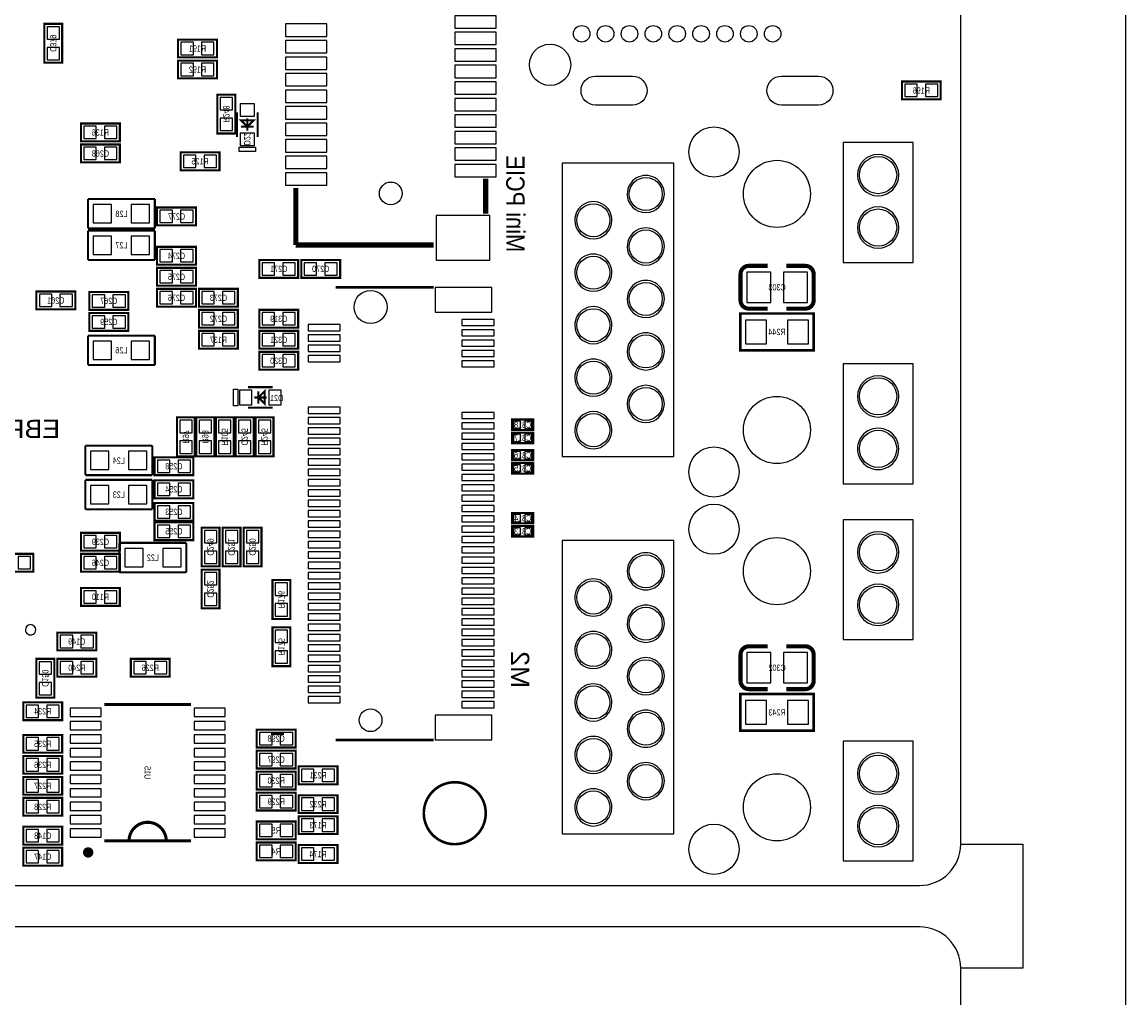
# Model space of a CAD drawing. Extents: x -8 to 119, y -73 to 71.
# Tile 7 of 8: x 66 to 119, y -5 to 42. Entities that reach past the tile are written whole.
import ezdxf
from ezdxf.enums import TextEntityAlignment as Align

# ---------------------------------------------------------------- set-up
doc = ezdxf.new("R2010")
doc.units = 0
for name, color, linetype in [('BG_OUTLINE', 12, 'CONTINUOUS'), ('BG_SILKSCREEN_BOTTOM', 173, 'CONTINUOUS'), ('PG_SILKSCREEN_BOTTOM', 150, 'CONTINUOUS'), ('PIN_BOTTOM', 202, 'CONTINUOUS'), ('RD_SILKSCREEN_BOTTOM', 122, 'CONTINUOUS')]:
    doc.layers.add(name, color=color, linetype=linetype)

msp = doc.modelspace()

# ---------------------------------------------------------------- linework, layer by layer
at = {"layer": 'BG_OUTLINE'}
for points in [[(80.99999, 70.500011, 0.414212), (80.499991, 71.00001), (1.999996, 71.00001, 0.414215), (0, 68.999989), (0, 1.999996, 0.414212), (1.999996, 0), (109.000011, 0, 0.414212), (111.000007, 1.999996), (111.000007, 68.999989, 0.414214), (109.000011, 71.00001), (83.500011, 71.00001, 0.414213), (83.000012, 70.500011), (83.000012, 66.999993, -0.414217), (81.999988, 65.999995, -0.41421), (80.99999, 66.999993)], [(30.000016, -72.500007, 0.414212), (30.500015, -73.000006), (109.000011, -73.000006, 0.414215), (111.000007, -70.999985), (111.000007, -3.999992, 0.414212), (109.000011, -1.999996), (1.999996, -1.999996, 0.414212), (0, -3.999992), (0, -70.999985, 0.414214), (1.999996, -73.000006), (27.499996, -73.000006, 0.414213), (27.999995, -72.500007), (27.999995, -68.999989, -0.414217), (29.000018, -67.999991, -0.41421), (30.000016, -68.999989)]]:
    msp.add_lwpolyline(points, format="xyb", close=True, dxfattribs=at)
msp.add_lwpolyline([(111.000007, -70.999985), (114.000001, -70.999985), (114.000001, -72.999981), (117.999993, -72.999981, 0.414214), (118.999991, -71.999983), (118.999991, 69.999987, 0.414214), (117.999993, 70.999985), (114.000001, 70.999985), (114.000001, 68.999989), (111.000007, 68.999989)], format="xyb", dxfattribs=at)
at = {"layer": 'BG_OUTLINE', "const_width": 0.127}
msp.add_lwpolyline([(88.000002, 3.499993, 0.999996), (85.000008, 3.500018, 1.000004), (88.000002, 3.499993)], format="xyb", dxfattribs=at)
at = {"layer": 'BG_OUTLINE'}
msp.add_lwpolyline([(111.000007, 1.999996), (114.000001, 1.999996), (114.000001, -3.999992), (111.000007, -3.999992)], dxfattribs=at)
at = {"layer": 'BG_SILKSCREEN_BOTTOM'}
for points, const_width in [([(88.000002, 34.212911), (88.000002, 32.523303)], 0.249911), ([(88.000002, 34.212911), (88.000002, 32.523303)], 0.249911), ([(78.799919, 30.999811), (78.799919, 33.76262)], 0.249911), ([(78.800223, 31.000116), (78.800223, 33.762798)], 0.249911), ([(85.479611, 30.999811), (78.799919, 30.999811)], 0.249911), ([(85.479814, 31.000116), (78.800223, 31.000116)], 0.249911), ([(78.232, 7.366), (77.597, 7.366)], 0.1524)]:
    msp.add_lwpolyline(points, dxfattribs=dict(at, const_width=const_width))
at = {"layer": 'PG_SILKSCREEN_BOTTOM'}
for points, const_width in [([(66.6242, 41.7068), (66.6242, 39.8272), (67.4878, 39.8272), (67.4878, 41.7068), (66.6242, 41.7068)], 0.1016), ([(74.9808, 40.9448), (73.1012, 40.9448), (73.1012, 40.0812), (74.9808, 40.0812), (74.9808, 40.9448)], 0.1016), ([(74.9808, 39.9288), (73.1012, 39.9288), (73.1012, 39.0652), (74.9808, 39.0652), (74.9808, 39.9288)], 0.1016), ([(108.1532, 38.0492), (110.0328, 38.0492), (110.0328, 38.9128), (108.1532, 38.9128), (108.1532, 38.0492)], 0.1016), ([(75.0062, 38.2778), (75.0062, 36.3982), (75.8698, 36.3982), (75.8698, 38.2778), (75.0062, 38.2778)], 0.1016), ([(75.954001, 36.230001), (75.954001, 37.429999)], 0.1), ([(76.953999, 36.230001), (76.953999, 37.429999)], 0.1), ([(70.2818, 36.8808), (68.4022, 36.8808), (68.4022, 36.0172), (70.2818, 36.0172), (70.2818, 36.8808)], 0.1016), ([(76.753999, 37.03), (76.454, 36.73), (76.154001, 37.03), (76.753999, 37.03)], 0.1), ([(76.454, 36.530001), (76.454, 37.129999)], 0.1), ([(76.753999, 36.73), (76.154001, 36.73)], 0.1), ([(70.2818, 35.8648), (68.4022, 35.8648), (68.4022, 35.0012), (70.2818, 35.0012), (70.2818, 35.8648)], 0.1016), ([(73.2282, 34.6202), (75.1078, 34.6202), (75.1078, 35.4838), (73.2282, 35.4838), (73.2282, 34.6202)], 0.1016), ([(88.000002, 34.212911), (88.000002, 32.523303)], 0.250012), ([(78.80002, 31.000014), (78.80002, 33.76262)], 0.250012), ([(71.976869, 33.2232), (68.738877, 33.2232)], 0.100076), ([(68.738877, 33.2232), (68.738877, 31.8008)], 0.100076), ([(71.976869, 31.8008), (71.976869, 33.2232)], 0.100076), ([(72.0852, 31.9532), (73.9648, 31.9532), (73.9648, 32.8168), (72.0852, 32.8168), (72.0852, 31.9532)], 0.1016), ([(68.738877, 31.8008), (71.976869, 31.8008)], 0.100076), ([(71.976869, 31.6992), (68.738877, 31.6992)], 0.100076), ([(68.738877, 31.6992), (68.738877, 30.2768)], 0.100076), ([(71.976869, 30.2768), (71.976869, 31.6992)], 0.100076), ([(72.0852, 30.0482), (73.9648, 30.0482), (73.9648, 30.9118), (72.0852, 30.9118), (72.0852, 30.0482)], 0.1016), ([(68.738877, 30.2768), (71.976869, 30.2768)], 0.100076), ([(72.0852, 29.0322), (73.9648, 29.0322), (73.9648, 29.8958), (72.0852, 29.8958), (72.0852, 29.0322)], 0.1016), ([(78.9178, 30.2768), (77.0382, 30.2768), (77.0382, 29.4132), (78.9178, 29.4132), (78.9178, 30.2768)], 0.1016), ([(79.0702, 29.4132), (80.9498, 29.4132), (80.9498, 30.2768), (79.0702, 30.2768), (79.0702, 29.4132)], 0.1016), ([(100.737924, 29.99105), (101.657912, 29.99105)], 0.199898), ([(72.0852, 28.0162), (73.9648, 28.0162), (73.9648, 28.8798), (72.0852, 28.8798), (72.0852, 28.0162)], 0.1016), ([(75.9968, 28.8798), (74.1172, 28.8798), (74.1172, 28.0162), (75.9968, 28.0162), (75.9968, 28.8798)], 0.1016), ([(85.471, 28.949879), (80.734916, 28.949879)], 0.127), ([(66.2432, 27.8892), (68.1228, 27.8892), (68.1228, 28.7528), (66.2432, 28.7528), (66.2432, 27.8892)], 0.1016), ([(70.6882, 28.7274), (68.8086, 28.7274), (68.8086, 27.8638), (70.6882, 27.8638), (70.6882, 28.7274)], 0.1016), ([(75.9968, 27.8638), (74.1172, 27.8638), (74.1172, 27.0002), (75.9968, 27.0002), (75.9968, 27.8638)], 0.1016), ([(78.9178, 27.8638), (77.0382, 27.8638), (77.0382, 27.0002), (78.9178, 27.0002), (78.9178, 27.8638)], 0.1016), ([(103.478076, 27.92095), (102.558088, 27.92095)], 0.199898), ([(70.6882, 27.7114), (68.8086, 27.7114), (68.8086, 26.8478), (70.6882, 26.8478), (70.6882, 27.7114)], 0.1016), ([(100.33, 25.908), (103.886, 25.908), (103.886, 27.686), (100.33, 27.686), (100.33, 25.908)], 0.127), ([(74.1172, 25.9842), (75.9968, 25.9842), (75.9968, 26.8478), (74.1172, 26.8478), (74.1172, 25.9842)], 0.1016), ([(78.9178, 26.8478), (77.0382, 26.8478), (77.0382, 25.9842), (78.9178, 25.9842), (78.9178, 26.8478)], 0.1016), ([(71.976869, 26.6192), (68.738877, 26.6192)], 0.100076), ([(68.738877, 26.6192), (68.738877, 25.1968)], 0.100076), ([(71.976869, 25.1968), (71.976869, 26.6192)], 0.100076), ([(78.9178, 25.8318), (77.0382, 25.8318), (77.0382, 24.9682), (78.9178, 24.9682), (78.9178, 25.8318)], 0.1016), ([(68.738877, 25.1968), (71.976869, 25.1968)], 0.100076), ([(76.489001, 24.121999), (77.688999, 24.121999)], 0.1), ([(76.789001, 23.622), (77.388999, 23.622)], 0.1), ([(77.289, 23.322001), (76.989, 23.622), (77.289, 23.921999), (77.289, 23.322001)], 0.1), ([(76.989, 23.322001), (76.989, 23.921999)], 0.1), ([(76.489001, 23.122001), (77.688999, 23.122001)], 0.1), ([(73.914, 20.7772), (73.914, 22.6568), (73.0504, 22.6568), (73.0504, 20.7772), (73.914, 20.7772)], 0.1016), ([(74.8538, 20.7772), (74.8538, 22.6568), (73.9902, 22.6568), (73.9902, 20.7772), (74.8538, 20.7772)], 0.1016), ([(75.7936, 20.7772), (75.7936, 22.6568), (74.93, 22.6568), (74.93, 20.7772), (75.7936, 20.7772)], 0.1016), ([(75.8952, 22.6568), (75.8952, 20.7772), (76.7588, 20.7772), (76.7588, 22.6568), (75.8952, 22.6568)], 0.1016), ([(77.724, 20.7772), (77.724, 22.6568), (76.8604, 22.6568), (76.8604, 20.7772), (77.724, 20.7772)], 0.1016), ([(90.297, 22.0472), (89.281, 22.0472), (89.281, 22.5552), (90.297, 22.5552), (90.297, 22.0472)], 0.1016), ([(90.297, 21.4122), (89.281, 21.4122), (89.281, 21.9202), (90.297, 21.9202), (90.297, 21.4122)], 0.1016), ([(71.849869, 21.2852), (68.611877, 21.2852)], 0.100076), ([(68.611877, 21.2852), (68.611877, 19.8628)], 0.100076), ([(71.849869, 19.8628), (71.849869, 21.2852)], 0.100076), ([(90.297, 20.574), (89.281, 20.574), (89.281, 21.082), (90.297, 21.082), (90.297, 20.574)], 0.1016), ([(71.9582, 19.8628), (73.8378, 19.8628), (73.8378, 20.7264), (71.9582, 20.7264), (71.9582, 19.8628)], 0.1016), ([(90.297, 19.939), (89.281, 19.939), (89.281, 20.447), (90.297, 20.447), (90.297, 19.939)], 0.1016), ([(68.611877, 19.8628), (71.849869, 19.8628)], 0.100076), ([(71.849869, 19.6342), (68.611877, 19.6342)], 0.100076), ([(68.611877, 19.6342), (68.611877, 18.2118)], 0.100076), ([(71.849869, 18.2118), (71.849869, 19.6342)], 0.100076), ([(71.9582, 18.7452), (73.8378, 18.7452), (73.8378, 19.6088), (71.9582, 19.6088), (71.9582, 18.7452)], 0.1016), ([(68.611877, 18.2118), (71.849869, 18.2118)], 0.100076), ([(71.9582, 17.653), (73.8378, 17.653), (73.8378, 18.5166), (71.9582, 18.5166), (71.9582, 17.653)], 0.1016), ([(90.297, 17.526), (89.281, 17.526), (89.281, 18.034), (90.297, 18.034), (90.297, 17.526)], 0.1016), ([(70.2818, 17.0688), (68.4022, 17.0688), (68.4022, 16.2052), (70.2818, 16.2052), (70.2818, 17.0688)], 0.1016), ([(71.9582, 16.7132), (73.8378, 16.7132), (73.8378, 17.5768), (71.9582, 17.5768), (71.9582, 16.7132)], 0.1016), ([(75.1078, 15.4432), (75.1078, 17.3228), (74.2442, 17.3228), (74.2442, 15.4432), (75.1078, 15.4432)], 0.1016), ([(76.1238, 15.4432), (76.1238, 17.3228), (75.2602, 17.3228), (75.2602, 15.4432), (76.1238, 15.4432)], 0.1016), ([(77.1398, 15.4432), (77.1398, 17.3228), (76.2762, 17.3228), (76.2762, 15.4432), (77.1398, 15.4432)], 0.1016), ([(90.297, 16.891), (89.281, 16.891), (89.281, 17.399), (90.297, 17.399), (90.297, 16.891)], 0.1016), ([(73.501123, 16.5862), (70.263131, 16.5862)], 0.100076), ([(70.263131, 16.5862), (70.263131, 15.1638)], 0.100076), ([(73.501123, 15.1638), (73.501123, 16.5862)], 0.100076), ([(66.0908, 16.0528), (64.2112, 16.0528), (64.2112, 15.1892), (66.0908, 15.1892), (66.0908, 16.0528)], 0.1016), ([(70.2818, 16.0528), (68.4022, 16.0528), (68.4022, 15.1892), (70.2818, 15.1892), (70.2818, 16.0528)], 0.1016), ([(70.263131, 15.1638), (73.501123, 15.1638)], 0.100076), ([(74.2442, 15.2908), (74.2442, 13.4112), (75.1078, 13.4112), (75.1078, 15.2908), (74.2442, 15.2908)], 0.1016), ([(68.4022, 13.5382), (70.2818, 13.5382), (70.2818, 14.4018), (68.4022, 14.4018), (68.4022, 13.5382)], 0.1016), ([(77.6732, 14.7828), (77.6732, 12.9032), (78.5368, 12.9032), (78.5368, 14.7828), (77.6732, 14.7828)], 0.1016), ([(78.5368, 10.6172), (78.5368, 12.4968), (77.6732, 12.4968), (77.6732, 10.6172), (78.5368, 10.6172)], 0.1016), ([(69.1388, 12.2428), (67.2592, 12.2428), (67.2592, 11.3792), (69.1388, 11.3792), (69.1388, 12.2428)], 0.1016), ([(100.737924, 11.57605), (101.657912, 11.57605)], 0.199898), ([(66.2432, 10.9728), (66.2432, 9.0932), (67.1068, 9.0932), (67.1068, 10.9728), (66.2432, 10.9728)], 0.1016), ([(67.2592, 10.1092), (69.1388, 10.1092), (69.1388, 10.9728), (67.2592, 10.9728), (67.2592, 10.1092)], 0.1016), ([(70.8152, 10.1092), (72.6948, 10.1092), (72.6948, 10.9728), (70.8152, 10.9728), (70.8152, 10.1092)], 0.1016), ([(100.33, 7.493), (103.886, 7.493), (103.886, 9.271), (100.33, 9.271), (100.33, 7.493)], 0.127), ([(103.478076, 9.50595), (102.558088, 9.50595)], 0.199898), ([(67.4878, 8.8646), (65.6082, 8.8646), (65.6082, 8.001), (67.4878, 8.001), (67.4878, 8.8646)], 0.1016), ([(73.727996, 8.760993), (69.528004, 8.760993)], 0.150012), ([(76.9112, 6.6802), (78.7908, 6.6802), (78.7908, 7.5438), (76.9112, 7.5438), (76.9112, 6.6802)], 0.1016), ([(65.6082, 6.4262), (67.4878, 6.4262), (67.4878, 7.2898), (65.6082, 7.2898), (65.6082, 6.4262)], 0.1016), ([(85.471, 7.0501), (80.734916, 7.0501)], 0.127), ([(76.9112, 5.6642), (78.7908, 5.6642), (78.7908, 6.5278), (76.9112, 6.5278), (76.9112, 5.6642)], 0.1016), ([(65.6082, 5.4102), (67.4878, 5.4102), (67.4878, 6.2738), (65.6082, 6.2738), (65.6082, 5.4102)], 0.1016), ([(76.9112, 4.6482), (78.7908, 4.6482), (78.7908, 5.5118), (76.9112, 5.5118), (76.9112, 4.6482)], 0.1016), ([(78.9432, 4.9022), (80.8228, 4.9022), (80.8228, 5.7658), (78.9432, 5.7658), (78.9432, 4.9022)], 0.1016), ([(65.6082, 4.3942), (67.4878, 4.3942), (67.4878, 5.2578), (65.6082, 5.2578), (65.6082, 4.3942)], 0.1016), ([(65.6082, 3.3782), (67.4878, 3.3782), (67.4878, 4.2418), (65.6082, 4.2418), (65.6082, 3.3782)], 0.1016), ([(76.9112, 3.6322), (78.7908, 3.6322), (78.7908, 4.4958), (76.9112, 4.4958), (76.9112, 3.6322)], 0.1016), ([(78.9432, 3.5052), (80.8228, 3.5052), (80.8228, 4.3688), (78.9432, 4.3688), (78.9432, 3.5052)], 0.1016), ([(78.9432, 2.4892), (80.8228, 2.4892), (80.8228, 3.3528), (78.9432, 3.3528), (78.9432, 2.4892)], 0.1016), ([(67.4878, 2.8448), (65.6082, 2.8448), (65.6082, 1.9812), (67.4878, 1.9812), (67.4878, 2.8448)], 0.1016), ([(76.9112, 2.2352), (78.7908, 2.2352), (78.7908, 3.0988), (76.9112, 3.0988), (76.9112, 2.2352)], 0.1016), ([(73.727996, 2.161007), (69.528004, 2.161007)], 0.150012), ([(67.4878, 1.8288), (65.6082, 1.8288), (65.6082, 0.9652), (67.4878, 0.9652), (67.4878, 1.8288)], 0.1016), ([(76.9112, 1.2192), (78.7908, 1.2192), (78.7908, 2.0828), (76.9112, 2.0828), (76.9112, 1.2192)], 0.1016), ([(78.9432, 1.0922), (80.8228, 1.0922), (80.8228, 1.9558), (78.9432, 1.9558), (78.9432, 1.0922)], 0.1016)]:
    msp.add_lwpolyline(points, dxfattribs=dict(at, const_width=const_width))
for points in [[(108.700011, 35.959999), (105.299993, 35.959999), (105.299993, 30.159985), (108.700011, 30.159985)], [(76.853999, 35.530003), (76.054001, 35.530003), (76.054001, 35.730002), (76.853999, 35.730002)], [(97.100009, 34.960001), (91.699994, 34.960001), (91.699994, 20.759979), (97.100009, 20.759979)], [(108.700011, 25.249784), (105.299993, 25.249784), (105.299993, 19.449796), (108.700011, 19.449796)], [(75.789003, 23.222001), (75.789003, 24.021999), (75.989002, 24.021999), (75.989002, 23.222001)], [(108.700011, 17.700015), (105.299993, 17.700015), (105.299993, 11.900002), (108.700011, 11.900002)], [(97.100009, 16.700017), (91.699994, 16.700017), (91.699994, 2.499995), (97.100009, 2.499995)], [(108.700011, 6.989801), (105.299993, 6.989801), (105.299993, 1.189812), (108.700011, 1.189812)]]:
    msp.add_lwpolyline(points, close=True, dxfattribs=at)
for points in [[(108.000216, 34.385098, 1), (106.000182, 34.385083, 1)], [(96.649997, 33.469885, 1), (94.850001, 33.469896, 1)], [(94.109997, 32.199885, 1), (92.310001, 32.199896, 1)], [(108.000216, 31.845098, 1), (106.000182, 31.845083, 1)], [(96.649997, 30.929885, 1), (94.850001, 30.929896, 1)], [(94.109997, 29.659885, 1), (92.310001, 29.659896, 1)], [(96.649997, 28.389885, 1), (94.850001, 28.389896, 1)], [(94.109997, 27.119885, 1), (92.310001, 27.119896, 1)], [(96.649997, 25.849885, 1), (94.850001, 25.849896, 1)], [(94.109997, 24.579885, 1), (92.310001, 24.579896, 1)], [(108.000216, 23.674883, 1), (106.000182, 23.674898, 1)], [(96.649997, 23.309885, 1), (94.850001, 23.309896, 1)], [(94.109997, 22.039885, 1), (92.310001, 22.039896, 1)], [(108.000216, 21.134883, 1), (106.000182, 21.134898, 1)], [(108.000216, 16.125114, 1), (106.000182, 16.125099, 1)], [(96.649997, 15.209901, 1), (94.850001, 15.209912, 1)], [(94.109997, 13.939901, 1), (92.310001, 13.939912, 1)], [(108.000216, 13.585114, 1), (106.000182, 13.585099, 1)], [(96.649997, 12.669901, 1), (94.850001, 12.669912, 1)], [(66.211983, 12.375998, 1), (65.712017, 12.376002, 1)], [(94.109997, 11.399901, 1), (92.310001, 11.399912, 1)], [(96.649997, 10.129901, 1), (94.850001, 10.129912, 1)], [(94.109997, 8.859901, 1), (92.310001, 8.859912, 1)], [(96.649997, 7.589901, 1), (94.850001, 7.589912, 1)], [(94.109997, 6.319901, 1), (92.310001, 6.319912, 1)], [(108.000216, 5.414899, 1), (106.000182, 5.414914, 1)], [(96.649997, 5.049901, 1), (94.850001, 5.049912, 1)], [(94.109997, 3.779901, 1), (92.310001, 3.779912, 1)], [(108.000216, 2.874899, 1), (106.000182, 2.874914, 1)]]:
    msp.add_lwpolyline(points, format="xyb", close=True, dxfattribs=at)
for points, const_width in [([(100.337874, 28.321), (100.337874, 29.591, -0.414214), (100.737924, 29.99105)], 0.199898), ([(102.558088, 29.99105), (103.478076, 29.99105, -0.4144), (103.877872, 29.591)], 0.199898), ([(103.877872, 29.591), (103.878126, 28.321, -0.414214), (103.478076, 27.92095)], 0.199898), ([(101.657912, 27.92095), (100.737924, 27.92095, -0.414214), (100.337874, 28.321)], 0.199898), ([(100.337874, 9.906), (100.337874, 11.176, -0.414214), (100.737924, 11.57605)], 0.199898), ([(102.558088, 11.57605), (103.478076, 11.57605, -0.4144), (103.877872, 11.176)], 0.199898), ([(103.877872, 11.176), (103.878126, 9.906, -0.414214), (103.478076, 9.50595)], 0.199898), ([(101.657912, 9.50595), (100.737924, 9.50595, -0.414214), (100.337874, 9.906)], 0.199898), ([(72.527998, 2.161007, 0.999993), (70.728002, 2.161007)], 0.150012), ([(68.874488, 1.600987, 0.999999), (68.621504, 1.601013, 1.000001), (68.874488, 1.600987)], 0.250012)]:
    msp.add_lwpolyline(points, format="xyb", dxfattribs=dict(at, const_width=const_width))
at = {"layer": 'PIN_BOTTOM'}
for points in [[(80.300017, 41.700018), (78.300021, 41.700018), (78.300021, 41.100019), (80.300017, 41.100019)], [(88.500001, 42.100017), (86.500005, 42.100017), (86.500005, 41.500019), (88.500001, 41.500019)], [(67.355695, 41.566567), (66.756305, 41.566567), (66.756305, 40.967177), (67.355695, 40.967177)], [(88.500001, 41.300019), (86.500005, 41.300019), (86.500005, 40.70002), (88.500001, 40.70002)], [(73.840823, 40.213305), (73.840823, 40.812695), (73.241433, 40.812695), (73.241433, 40.213305)], [(74.840567, 40.213305), (74.840567, 40.812695), (74.241177, 40.812695), (74.241177, 40.213305)], [(80.300017, 40.90002), (78.300021, 40.90002), (78.300021, 40.300021), (80.300017, 40.300021)], [(67.355695, 40.566823), (66.756305, 40.566823), (66.756305, 39.967433), (67.355695, 39.967433)], [(80.300017, 40.100021), (78.300021, 40.100021), (78.300021, 39.500023), (80.300017, 39.500023)], [(88.500001, 40.500021), (86.500005, 40.500021), (86.500005, 39.900022), (88.500001, 39.900022)], [(73.840823, 39.197305), (73.840823, 39.796695), (73.241433, 39.796695), (73.241433, 39.197305)], [(74.840567, 39.197305), (74.840567, 39.796695), (74.241177, 39.796695), (74.241177, 39.197305)], [(88.500001, 39.699997), (86.500005, 39.699997), (86.500005, 39.099998), (88.500001, 39.099998)], [(80.300017, 39.299998), (78.300021, 39.299998), (78.300021, 38.699999), (80.300017, 38.699999)], [(80.300017, 38.499999), (78.300021, 38.499999), (78.300021, 37.9), (80.300017, 37.9)], [(88.500001, 38.899998), (86.500005, 38.899998), (86.500005, 38.3), (88.500001, 38.3)], [(108.293433, 38.780695), (108.293433, 38.181305), (108.892823, 38.181305), (108.892823, 38.780695)], [(109.293177, 38.780695), (109.293177, 38.181305), (109.892567, 38.181305), (109.892567, 38.780695)], [(75.737695, 38.137567), (75.138305, 38.137567), (75.138305, 37.538177), (75.737695, 37.538177)], [(88.500001, 38.1), (86.500005, 38.1), (86.500005, 37.500001), (88.500001, 37.500001)], [(76.104001, 37.240007), (76.803999, 37.240007), (76.803999, 37.840006), (76.104001, 37.840006)], [(80.300017, 37.700001), (78.300021, 37.700001), (78.300021, 37.100002), (80.300017, 37.100002)], [(75.737695, 37.137823), (75.138305, 37.137823), (75.138305, 36.538433), (75.737695, 36.538433)], [(80.300017, 36.900002), (78.300021, 36.900002), (78.300021, 36.300004), (80.300017, 36.300004)], [(88.500001, 37.300002), (86.500005, 37.300002), (86.500005, 36.700003), (88.500001, 36.700003)], [(69.141823, 36.149305), (69.141823, 36.748695), (68.542433, 36.748695), (68.542433, 36.149305)], [(70.141567, 36.149305), (70.141567, 36.748695), (69.542177, 36.748695), (69.542177, 36.149305)], [(76.104001, 35.819994), (76.803999, 35.819994), (76.803999, 36.419993), (76.104001, 36.419993)], [(88.500001, 36.500003), (86.500005, 36.500003), (86.500005, 35.900004), (88.500001, 35.900004)], [(80.300017, 36.100004), (78.300021, 36.100004), (78.300021, 35.500005), (80.300017, 35.500005)], [(69.141823, 35.133305), (69.141823, 35.732695), (68.542433, 35.732695), (68.542433, 35.133305)], [(70.141567, 35.133305), (70.141567, 35.732695), (69.542177, 35.732695), (69.542177, 35.133305)], [(73.368433, 35.351695), (73.368433, 34.752305), (73.967823, 34.752305), (73.967823, 35.351695)], [(74.368177, 35.351695), (74.368177, 34.752305), (74.967567, 34.752305), (74.967567, 35.351695)], [(80.300017, 35.300006), (78.300021, 35.300006), (78.300021, 34.700007), (80.300017, 34.700007)], [(88.500001, 35.700005), (86.500005, 35.700005), (86.500005, 35.100006), (88.500001, 35.100006)], [(88.500001, 34.900006), (86.500005, 34.900006), (86.500005, 34.300008), (88.500001, 34.300008)], [(80.300017, 34.500007), (78.300021, 34.500007), (78.300021, 33.900008), (80.300017, 33.900008)], [(69.881877, 32.0675), (69.881877, 32.9565), (68.992877, 32.9565), (68.992877, 32.0675)], [(71.723123, 32.0675), (71.723123, 32.9565), (70.834123, 32.9565), (70.834123, 32.0675)], [(72.225433, 32.684695), (72.225433, 32.085305), (72.824823, 32.085305), (72.824823, 32.684695)], [(73.225177, 32.684695), (73.225177, 32.085305), (73.824567, 32.085305), (73.824567, 32.684695)], [(88.200001, 32.425005), (85.600007, 32.425005), (85.600007, 30.274997), (88.200001, 30.274997)], [(69.881877, 30.5435), (69.881877, 31.4325), (68.992877, 31.4325), (68.992877, 30.5435)], [(71.723123, 30.5435), (71.723123, 31.4325), (70.834123, 31.4325), (70.834123, 30.5435)], [(72.225433, 30.779695), (72.225433, 30.180305), (72.824823, 30.180305), (72.824823, 30.779695)], [(73.225177, 30.779695), (73.225177, 30.180305), (73.824567, 30.180305), (73.824567, 30.779695)], [(77.777823, 29.545305), (77.777823, 30.144695), (77.178433, 30.144695), (77.178433, 29.545305)], [(78.777567, 29.545305), (78.777567, 30.144695), (78.178177, 30.144695), (78.178177, 29.545305)], [(79.210433, 30.144695), (79.210433, 29.545305), (79.809823, 29.545305), (79.809823, 30.144695)], [(80.210177, 30.144695), (80.210177, 29.545305), (80.809567, 29.545305), (80.809567, 30.144695)], [(72.225433, 29.763695), (72.225433, 29.164305), (72.824823, 29.164305), (72.824823, 29.763695)], [(73.225177, 29.763695), (73.225177, 29.164305), (73.824567, 29.164305), (73.824567, 29.763695)], [(100.637988, 29.690949), (100.637988, 28.221051), (101.79798, 28.221051), (101.79798, 29.690949)], [(102.41802, 29.690949), (102.41802, 28.221051), (103.578012, 28.221051), (103.578012, 29.690949)], [(85.549867, 27.750033), (88.299976, 27.750033), (88.299976, 28.949929), (85.549867, 28.949929)], [(66.383433, 28.620695), (66.383433, 28.021305), (66.982823, 28.021305), (66.982823, 28.620695)], [(67.383177, 28.620695), (67.383177, 28.021305), (67.982567, 28.021305), (67.982567, 28.620695)], [(69.548223, 27.995905), (69.548223, 28.595295), (68.948833, 28.595295), (68.948833, 27.995905)], [(70.547967, 27.995905), (70.547967, 28.595295), (69.948577, 28.595295), (69.948577, 27.995905)], [(72.225433, 28.747695), (72.225433, 28.148305), (72.824823, 28.148305), (72.824823, 28.747695)], [(73.225177, 28.747695), (73.225177, 28.148305), (73.824567, 28.148305), (73.824567, 28.747695)], [(74.856823, 28.148305), (74.856823, 28.747695), (74.257433, 28.747695), (74.257433, 28.148305)], [(75.856567, 28.148305), (75.856567, 28.747695), (75.257177, 28.747695), (75.257177, 28.148305)], [(69.548223, 26.979905), (69.548223, 27.579295), (68.948833, 27.579295), (68.948833, 26.979905)], [(70.547967, 26.979905), (70.547967, 27.579295), (69.948577, 27.579295), (69.948577, 26.979905)], [(74.856823, 27.132305), (74.856823, 27.731695), (74.257433, 27.731695), (74.257433, 27.132305)], [(75.856567, 27.132305), (75.856567, 27.731695), (75.257177, 27.731695), (75.257177, 27.132305)], [(77.777823, 27.132305), (77.777823, 27.731695), (77.178433, 27.731695), (77.178433, 27.132305)], [(78.777567, 27.132305), (78.777567, 27.731695), (78.178177, 27.731695), (78.178177, 27.132305)], [(86.849966, 27.099882), (88.399874, 27.099882), (88.399874, 27.399882), (86.849966, 27.399882)], [(100.584, 27.3685), (100.584, 26.2255), (101.6, 26.2255), (101.6, 27.3685)], [(102.616, 27.3685), (102.616, 26.2255), (103.632, 26.2255), (103.632, 27.3685)], [(79.400146, 26.849997), (80.950054, 26.849997), (80.950054, 27.149997), (79.400146, 27.149997)], [(86.849966, 26.599985), (88.399874, 26.599985), (88.399874, 26.899984), (86.849966, 26.899984)], [(69.881877, 25.4635), (69.881877, 26.3525), (68.992877, 26.3525), (68.992877, 25.4635)], [(71.723123, 25.4635), (71.723123, 26.3525), (70.834123, 26.3525), (70.834123, 25.4635)], [(74.257433, 26.715695), (74.257433, 26.116305), (74.856823, 26.116305), (74.856823, 26.715695)], [(75.257177, 26.715695), (75.257177, 26.116305), (75.856567, 26.116305), (75.856567, 26.715695)], [(77.777823, 26.116305), (77.777823, 26.715695), (77.178433, 26.715695), (77.178433, 26.116305)], [(78.777567, 26.116305), (78.777567, 26.715695), (78.178177, 26.715695), (78.178177, 26.116305)], [(79.400146, 26.3501), (80.950054, 26.3501), (80.950054, 26.650099), (79.400146, 26.650099)], [(86.849966, 26.099884), (88.399874, 26.099884), (88.399874, 26.399884), (86.849966, 26.399884)], [(77.777823, 25.100305), (77.777823, 25.699695), (77.178433, 25.699695), (77.178433, 25.100305)], [(78.777567, 25.100305), (78.777567, 25.699695), (78.178177, 25.699695), (78.178177, 25.100305)], [(79.400146, 25.849999), (80.950054, 25.849999), (80.950054, 26.149998), (79.400146, 26.149998)], [(86.849966, 25.599987), (88.399874, 25.599987), (88.399874, 25.899986), (86.849966, 25.899986)], [(79.400146, 25.350102), (80.950054, 25.350102), (80.950054, 25.650101), (79.400146, 25.650101)], [(86.849966, 25.099886), (88.399874, 25.099886), (88.399874, 25.399886), (86.849966, 25.399886)], [(76.078994, 23.971999), (76.078994, 23.272001), (76.678993, 23.272001), (76.678993, 23.971999)], [(77.499007, 23.971999), (77.499007, 23.272001), (78.099006, 23.272001), (78.099006, 23.971999)], [(79.400146, 22.84998), (80.950054, 22.84998), (80.950054, 23.149979), (79.400146, 23.149979)], [(73.182505, 21.917177), (73.781895, 21.917177), (73.781895, 22.516567), (73.182505, 22.516567)], [(74.122305, 21.917177), (74.721695, 21.917177), (74.721695, 22.516567), (74.122305, 22.516567)], [(75.062105, 21.917177), (75.661495, 21.917177), (75.661495, 22.516567), (75.062105, 22.516567)], [(76.626695, 22.516567), (76.027305, 22.516567), (76.027305, 21.917177), (76.626695, 21.917177)], [(76.992505, 21.917177), (77.591895, 21.917177), (77.591895, 22.516567), (76.992505, 22.516567)], [(79.400146, 22.350082), (80.950054, 22.350082), (80.950054, 22.650082), (79.400146, 22.650082)], [(86.849966, 22.600095), (88.399874, 22.600095), (88.399874, 22.900094), (86.849966, 22.900094)], [(89.688924, 22.126194), (89.688924, 22.476206), (89.338912, 22.476206), (89.338912, 22.126194)], [(90.239088, 22.126194), (90.239088, 22.476206), (89.889076, 22.476206), (89.889076, 22.126194)], [(79.400146, 21.849982), (80.950054, 21.849982), (80.950054, 22.149981), (79.400146, 22.149981)], [(86.849966, 22.099892), (88.399874, 22.099892), (88.399874, 22.399892), (86.849966, 22.399892)], [(73.182505, 20.917433), (73.781895, 20.917433), (73.781895, 21.516823), (73.182505, 21.516823)], [(74.122305, 20.917433), (74.721695, 20.917433), (74.721695, 21.516823), (74.122305, 21.516823)], [(75.062105, 20.917433), (75.661495, 20.917433), (75.661495, 21.516823), (75.062105, 21.516823)], [(76.626695, 21.516823), (76.027305, 21.516823), (76.027305, 20.917433), (76.626695, 20.917433)], [(76.992505, 20.917433), (77.591895, 20.917433), (77.591895, 21.516823), (76.992505, 21.516823)], [(79.400146, 21.350084), (80.950054, 21.350084), (80.950054, 21.650084), (79.400146, 21.650084)], [(86.849966, 21.600096), (88.399874, 21.600096), (88.399874, 21.900096), (86.849966, 21.900096)], [(86.849966, 21.099894), (88.399874, 21.099894), (88.399874, 21.399894), (86.849966, 21.399894)], [(89.688924, 21.491194), (89.688924, 21.841206), (89.338912, 21.841206), (89.338912, 21.491194)], [(90.239088, 21.491194), (90.239088, 21.841206), (89.889076, 21.841206), (89.889076, 21.491194)], [(69.754877, 20.1295), (69.754877, 21.0185), (68.865877, 21.0185), (68.865877, 20.1295)], [(71.596123, 20.1295), (71.596123, 21.0185), (70.707123, 21.0185), (70.707123, 20.1295)], [(79.400146, 20.849984), (80.950054, 20.849984), (80.950054, 21.149983), (79.400146, 21.149983)], [(86.849966, 20.600099), (88.399874, 20.600099), (88.399874, 20.900098), (86.849966, 20.900098)], [(89.688924, 20.652994), (89.688924, 21.003006), (89.338912, 21.003006), (89.338912, 20.652994)], [(90.239088, 20.652994), (90.239088, 21.003006), (89.889076, 21.003006), (89.889076, 20.652994)], [(72.098433, 20.594295), (72.098433, 19.994905), (72.697823, 19.994905), (72.697823, 20.594295)], [(73.098177, 20.594295), (73.098177, 19.994905), (73.697567, 19.994905), (73.697567, 20.594295)], [(79.400146, 20.350086), (80.950054, 20.350086), (80.950054, 20.650086), (79.400146, 20.650086)], [(86.849966, 20.099896), (88.399874, 20.099896), (88.399874, 20.399896), (86.849966, 20.399896)], [(89.688924, 20.017994), (89.688924, 20.368006), (89.338912, 20.368006), (89.338912, 20.017994)], [(90.239088, 20.017994), (90.239088, 20.368006), (89.889076, 20.368006), (89.889076, 20.017994)], [(79.400146, 19.849986), (80.950054, 19.849986), (80.950054, 20.149985), (79.400146, 20.149985)], [(86.849966, 19.6001), (88.399874, 19.6001), (88.399874, 19.9001), (86.849966, 19.9001)], [(69.754877, 18.4785), (69.754877, 19.3675), (68.865877, 19.3675), (68.865877, 18.4785)], [(71.596123, 18.4785), (71.596123, 19.3675), (70.707123, 19.3675), (70.707123, 18.4785)], [(72.098433, 19.476695), (72.098433, 18.877305), (72.697823, 18.877305), (72.697823, 19.476695)], [(73.098177, 19.476695), (73.098177, 18.877305), (73.697567, 18.877305), (73.697567, 19.476695)], [(79.400146, 19.350088), (80.950054, 19.350088), (80.950054, 19.650088), (79.400146, 19.650088)], [(86.849966, 19.099898), (88.399874, 19.099898), (88.399874, 19.399898), (86.849966, 19.399898)], [(79.400146, 18.849988), (80.950054, 18.849988), (80.950054, 19.149987), (79.400146, 19.149987)], [(86.849966, 18.600077), (88.399874, 18.600077), (88.399874, 18.900076), (86.849966, 18.900076)], [(72.098433, 18.384495), (72.098433, 17.785105), (72.697823, 17.785105), (72.697823, 18.384495)], [(73.098177, 18.384495), (73.098177, 17.785105), (73.697567, 17.785105), (73.697567, 18.384495)], [(79.400146, 18.35009), (80.950054, 18.35009), (80.950054, 18.65009), (79.400146, 18.65009)], [(86.849966, 18.0999), (88.399874, 18.0999), (88.399874, 18.3999), (86.849966, 18.3999)], [(79.400146, 17.84999), (80.950054, 17.84999), (80.950054, 18.149989), (79.400146, 18.149989)], [(79.400146, 17.350092), (80.950054, 17.350092), (80.950054, 17.650092), (79.400146, 17.650092)], [(86.849966, 17.600079), (88.399874, 17.600079), (88.399874, 17.900078), (86.849966, 17.900078)], [(89.688924, 17.604994), (89.688924, 17.955006), (89.338912, 17.955006), (89.338912, 17.604994)], [(90.239088, 17.604994), (90.239088, 17.955006), (89.889076, 17.955006), (89.889076, 17.604994)], [(72.098433, 17.444695), (72.098433, 16.845305), (72.697823, 16.845305), (72.697823, 17.444695)], [(73.098177, 17.444695), (73.098177, 16.845305), (73.697567, 16.845305), (73.697567, 17.444695)], [(74.376305, 16.583177), (74.975695, 16.583177), (74.975695, 17.182567), (74.376305, 17.182567)], [(75.392305, 16.583177), (75.991695, 16.583177), (75.991695, 17.182567), (75.392305, 17.182567)], [(76.408305, 16.583177), (77.007695, 16.583177), (77.007695, 17.182567), (76.408305, 17.182567)], [(79.400146, 16.849992), (80.950054, 16.849992), (80.950054, 17.149991), (79.400146, 17.149991)], [(86.849966, 17.099902), (88.399874, 17.099902), (88.399874, 17.399902), (86.849966, 17.399902)], [(89.688924, 16.969994), (89.688924, 17.320006), (89.338912, 17.320006), (89.338912, 16.969994)], [(90.239088, 16.969994), (90.239088, 17.320006), (89.889076, 17.320006), (89.889076, 16.969994)], [(69.141823, 16.337305), (69.141823, 16.936695), (68.542433, 16.936695), (68.542433, 16.337305)], [(70.141567, 16.337305), (70.141567, 16.936695), (69.542177, 16.936695), (69.542177, 16.337305)], [(79.400146, 16.350094), (80.950054, 16.350094), (80.950054, 16.650094), (79.400146, 16.650094)], [(86.849966, 16.600081), (88.399874, 16.600081), (88.399874, 16.90008), (86.849966, 16.90008)], [(70.516877, 16.3195), (70.516877, 15.4305), (71.405877, 15.4305), (71.405877, 16.3195)], [(72.358123, 16.3195), (72.358123, 15.4305), (73.247123, 15.4305), (73.247123, 16.3195)], [(74.376305, 15.583433), (74.975695, 15.583433), (74.975695, 16.182823), (74.376305, 16.182823)], [(75.392305, 15.583433), (75.991695, 15.583433), (75.991695, 16.182823), (75.392305, 16.182823)], [(76.408305, 15.583433), (77.007695, 15.583433), (77.007695, 16.182823), (76.408305, 16.182823)], [(79.400146, 15.849994), (80.950054, 15.849994), (80.950054, 16.149993), (79.400146, 16.149993)], [(86.849966, 16.099879), (88.399874, 16.099879), (88.399874, 16.399878), (86.849966, 16.399878)], [(65.950567, 15.321305), (65.950567, 15.920695), (65.351177, 15.920695), (65.351177, 15.321305)], [(69.141823, 15.321305), (69.141823, 15.920695), (68.542433, 15.920695), (68.542433, 15.321305)], [(70.141567, 15.321305), (70.141567, 15.920695), (69.542177, 15.920695), (69.542177, 15.321305)], [(79.400146, 15.350096), (80.950054, 15.350096), (80.950054, 15.650096), (79.400146, 15.650096)], [(86.849966, 15.600083), (88.399874, 15.600083), (88.399874, 15.900082), (86.849966, 15.900082)], [(74.975695, 15.150567), (74.376305, 15.150567), (74.376305, 14.551177), (74.975695, 14.551177)], [(79.400146, 14.849996), (80.950054, 14.849996), (80.950054, 15.149995), (79.400146, 15.149995)], [(86.849966, 15.099881), (88.399874, 15.099881), (88.399874, 15.39988), (86.849966, 15.39988)], [(78.404695, 14.642567), (77.805305, 14.642567), (77.805305, 14.043177), (78.404695, 14.043177)], [(79.400146, 14.349895), (80.950054, 14.349895), (80.950054, 14.649895), (79.400146, 14.649895)], [(86.849966, 14.600085), (88.399874, 14.600085), (88.399874, 14.900084), (86.849966, 14.900084)], [(68.542433, 14.269695), (68.542433, 13.670305), (69.141823, 13.670305), (69.141823, 14.269695)], [(69.542177, 14.269695), (69.542177, 13.670305), (70.141567, 13.670305), (70.141567, 14.269695)], [(74.975695, 14.150823), (74.376305, 14.150823), (74.376305, 13.551433), (74.975695, 13.551433)], [(79.400146, 13.849998), (80.950054, 13.849998), (80.950054, 14.149997), (79.400146, 14.149997)], [(86.849966, 14.099883), (88.399874, 14.099883), (88.399874, 14.399882), (86.849966, 14.399882)], [(86.849966, 13.600087), (88.399874, 13.600087), (88.399874, 13.900086), (86.849966, 13.900086)], [(78.404695, 13.642823), (77.805305, 13.642823), (77.805305, 13.043433), (78.404695, 13.043433)], [(79.400146, 13.349897), (80.950054, 13.349897), (80.950054, 13.649897), (79.400146, 13.649897)], [(86.849966, 13.099885), (88.399874, 13.099885), (88.399874, 13.399884), (86.849966, 13.399884)], [(79.400146, 12.85), (80.950054, 12.85), (80.950054, 13.149999), (79.400146, 13.149999)], [(86.849966, 12.600089), (88.399874, 12.600089), (88.399874, 12.900088), (86.849966, 12.900088)], [(77.805305, 11.757177), (78.404695, 11.757177), (78.404695, 12.356567), (77.805305, 12.356567)], [(79.400146, 12.349899), (80.950054, 12.349899), (80.950054, 12.649898), (79.400146, 12.649898)], [(86.849966, 12.099887), (88.399874, 12.099887), (88.399874, 12.399886), (86.849966, 12.399886)], [(67.998823, 11.511305), (67.998823, 12.110695), (67.399433, 12.110695), (67.399433, 11.511305)], [(68.998567, 11.511305), (68.998567, 12.110695), (68.399177, 12.110695), (68.399177, 11.511305)], [(79.400146, 11.850002), (80.950054, 11.850002), (80.950054, 12.150001), (79.400146, 12.150001)], [(86.849966, 11.600091), (88.399874, 11.600091), (88.399874, 11.90009), (86.849966, 11.90009)], [(77.805305, 10.757433), (78.404695, 10.757433), (78.404695, 11.356823), (77.805305, 11.356823)], [(79.400146, 11.349901), (80.950054, 11.349901), (80.950054, 11.649901), (79.400146, 11.649901)], [(86.849966, 11.09999), (88.399874, 11.09999), (88.399874, 11.39999), (86.849966, 11.39999)], [(100.637988, 11.275949), (100.637988, 9.806051), (101.79798, 9.806051), (101.79798, 11.275949)], [(102.41802, 11.275949), (102.41802, 9.806051), (103.578012, 9.806051), (103.578012, 11.275949)], [(66.974695, 10.832567), (66.375305, 10.832567), (66.375305, 10.233177), (66.974695, 10.233177)], [(67.399433, 10.840695), (67.399433, 10.241305), (67.998823, 10.241305), (67.998823, 10.840695)], [(68.399177, 10.840695), (68.399177, 10.241305), (68.998567, 10.241305), (68.998567, 10.840695)], [(70.955433, 10.840695), (70.955433, 10.241305), (71.554823, 10.241305), (71.554823, 10.840695)], [(71.955177, 10.840695), (71.955177, 10.241305), (72.554567, 10.241305), (72.554567, 10.840695)], [(79.400146, 10.849978), (80.950054, 10.849978), (80.950054, 11.149978), (79.400146, 11.149978)], [(86.849966, 10.600093), (88.399874, 10.600093), (88.399874, 10.900092), (86.849966, 10.900092)], [(79.400146, 10.349878), (80.950054, 10.349878), (80.950054, 10.649877), (79.400146, 10.649877)], [(86.849966, 10.099992), (88.399874, 10.099992), (88.399874, 10.399992), (86.849966, 10.399992)], [(66.974695, 9.832823), (66.375305, 9.832823), (66.375305, 9.233433), (66.974695, 9.233433)], [(79.400146, 9.84998), (80.950054, 9.84998), (80.950054, 10.14998), (79.400146, 10.14998)], [(79.400146, 9.34988), (80.950054, 9.34988), (80.950054, 9.649879), (79.400146, 9.649879)], [(86.849966, 9.600095), (88.399874, 9.600095), (88.399874, 9.900094), (86.849966, 9.900094)], [(79.400146, 8.849982), (80.950054, 8.849982), (80.950054, 9.149982), (79.400146, 9.149982)], [(86.849966, 9.099994), (88.399874, 9.099994), (88.399874, 9.399994), (86.849966, 9.399994)], [(66.347823, 8.133105), (66.347823, 8.732495), (65.748433, 8.732495), (65.748433, 8.133105)], [(67.347567, 8.133105), (67.347567, 8.732495), (66.748177, 8.732495), (66.748177, 8.133105)], [(67.878007, 8.185988), (69.378005, 8.185988), (69.378005, 8.585987), (67.878007, 8.585987)], [(73.877995, 8.185988), (75.377992, 8.185988), (75.377992, 8.585987), (73.877995, 8.585987)], [(86.849966, 8.600097), (88.399874, 8.600097), (88.399874, 8.900096), (86.849966, 8.900096)], [(100.584, 8.9535), (100.584, 7.8105), (101.6, 7.8105), (101.6, 8.9535)], [(102.616, 8.9535), (102.616, 7.8105), (103.632, 7.8105), (103.632, 8.9535)], [(85.549867, 7.050049), (88.299976, 7.050049), (88.299976, 8.249945), (85.549867, 8.249945)], [(67.878007, 7.536002), (69.378005, 7.536002), (69.378005, 7.936001), (67.878007, 7.936001)], [(73.877995, 7.536002), (75.377992, 7.536002), (75.377992, 7.936001), (73.877995, 7.936001)], [(65.748433, 7.157695), (65.748433, 6.558305), (66.347823, 6.558305), (66.347823, 7.157695)], [(66.748177, 7.157695), (66.748177, 6.558305), (67.347567, 6.558305), (67.347567, 7.157695)], [(67.878007, 6.885991), (69.378005, 6.885991), (69.378005, 7.28599), (67.878007, 7.28599)], [(73.877995, 6.885991), (75.377992, 6.885991), (75.377992, 7.28599), (73.877995, 7.28599)], [(77.051433, 7.411695), (77.051433, 6.812305), (77.650823, 6.812305), (77.650823, 7.411695)], [(78.051177, 7.411695), (78.051177, 6.812305), (78.650567, 6.812305), (78.650567, 7.411695)], [(67.878007, 6.236005), (69.378005, 6.236005), (69.378005, 6.636004), (67.878007, 6.636004)], [(73.877995, 6.236005), (75.377992, 6.236005), (75.377992, 6.636004), (73.877995, 6.636004)], [(65.748433, 6.141695), (65.748433, 5.542305), (66.347823, 5.542305), (66.347823, 6.141695)], [(66.748177, 6.141695), (66.748177, 5.542305), (67.347567, 5.542305), (67.347567, 6.141695)], [(67.878007, 5.585993), (69.378005, 5.585993), (69.378005, 5.985993), (67.878007, 5.985993)], [(73.877995, 5.585993), (75.377992, 5.585993), (75.377992, 5.985993), (73.877995, 5.985993)], [(77.051433, 6.395695), (77.051433, 5.796305), (77.650823, 5.796305), (77.650823, 6.395695)], [(78.051177, 6.395695), (78.051177, 5.796305), (78.650567, 5.796305), (78.650567, 6.395695)], [(77.051433, 5.379695), (77.051433, 4.780305), (77.650823, 4.780305), (77.650823, 5.379695)], [(78.051177, 5.379695), (78.051177, 4.780305), (78.650567, 4.780305), (78.650567, 5.379695)], [(79.083433, 5.633695), (79.083433, 5.034305), (79.682823, 5.034305), (79.682823, 5.633695)], [(80.083177, 5.633695), (80.083177, 5.034305), (80.682567, 5.034305), (80.682567, 5.633695)], [(65.748433, 5.125695), (65.748433, 4.526305), (66.347823, 4.526305), (66.347823, 5.125695)], [(66.748177, 5.125695), (66.748177, 4.526305), (67.347567, 4.526305), (67.347567, 5.125695)], [(67.878007, 4.936007), (69.378005, 4.936007), (69.378005, 5.336007), (67.878007, 5.336007)], [(73.877995, 4.936007), (75.377992, 4.936007), (75.377992, 5.336007), (73.877995, 5.336007)], [(67.878007, 4.285996), (69.378005, 4.285996), (69.378005, 4.685995), (67.878007, 4.685995)], [(73.877995, 4.285996), (75.377992, 4.285996), (75.377992, 4.685995), (73.877995, 4.685995)], [(77.051433, 4.363695), (77.051433, 3.764305), (77.650823, 3.764305), (77.650823, 4.363695)], [(78.051177, 4.363695), (78.051177, 3.764305), (78.650567, 3.764305), (78.650567, 4.363695)], [(65.748433, 4.109695), (65.748433, 3.510305), (66.347823, 3.510305), (66.347823, 4.109695)], [(66.748177, 4.109695), (66.748177, 3.510305), (67.347567, 3.510305), (67.347567, 4.109695)], [(67.878007, 3.63601), (69.378005, 3.63601), (69.378005, 4.036009), (67.878007, 4.036009)], [(73.877995, 3.63601), (75.377992, 3.63601), (75.377992, 4.036009), (73.877995, 4.036009)], [(79.083433, 4.236695), (79.083433, 3.637305), (79.682823, 3.637305), (79.682823, 4.236695)], [(80.083177, 4.236695), (80.083177, 3.637305), (80.682567, 3.637305), (80.682567, 4.236695)], [(67.878007, 2.985999), (69.378005, 2.985999), (69.378005, 3.385998), (67.878007, 3.385998)], [(73.877995, 2.985999), (75.377992, 2.985999), (75.377992, 3.385998), (73.877995, 3.385998)], [(79.083433, 3.220695), (79.083433, 2.621305), (79.682823, 2.621305), (79.682823, 3.220695)], [(80.083177, 3.220695), (80.083177, 2.621305), (80.682567, 2.621305), (80.682567, 3.220695)], [(66.347823, 2.113305), (66.347823, 2.712695), (65.748433, 2.712695), (65.748433, 2.113305)], [(67.347567, 2.113305), (67.347567, 2.712695), (66.748177, 2.712695), (66.748177, 2.113305)], [(67.878007, 2.336013), (69.378005, 2.336013), (69.378005, 2.736012), (67.878007, 2.736012)], [(73.877995, 2.336013), (75.377992, 2.336013), (75.377992, 2.736012), (73.877995, 2.736012)], [(77.051433, 2.966695), (77.051433, 2.367305), (77.650823, 2.367305), (77.650823, 2.966695)], [(78.051177, 2.966695), (78.051177, 2.367305), (78.650567, 2.367305), (78.650567, 2.966695)], [(66.347823, 1.097305), (66.347823, 1.696695), (65.748433, 1.696695), (65.748433, 1.097305)], [(67.347567, 1.097305), (67.347567, 1.696695), (66.748177, 1.696695), (66.748177, 1.097305)], [(77.051433, 1.950695), (77.051433, 1.351305), (77.650823, 1.351305), (77.650823, 1.950695)], [(78.051177, 1.950695), (78.051177, 1.351305), (78.650567, 1.351305), (78.650567, 1.950695)], [(79.083433, 1.823695), (79.083433, 1.224305), (79.682823, 1.224305), (79.682823, 1.823695)], [(80.083177, 1.823695), (80.083177, 1.224305), (80.682567, 1.224305), (80.682567, 1.823695)]]:
    msp.add_lwpolyline(points, close=True, dxfattribs=at)
for points in [[(95.114034, 37.773991), (93.314139, 37.773991, -1), (93.314139, 39.173988), (95.114034, 39.173988, -1)], [(104.114346, 37.773991), (102.314451, 37.773991, -1), (102.314451, 39.173988), (104.114346, 39.173988, -1)]]:
    msp.add_lwpolyline(points, format="xyb", close=True, dxfattribs=at)
for centre, radius in [((92.647186, 41.223997), 0.40005), ((93.803191, 41.223997), 0.40005), ((94.959399, 41.223997), 0.40005), ((96.115302, 41.223997), 0.40005), ((97.271281, 41.223997), 0.40005), ((98.427184, 41.223997), 0.40005), ((99.583189, 41.223997), 0.40005), ((100.739092, 41.223997), 0.40005), ((101.895402, 41.223997), 0.40005), ((91.114093, 39.723898), 0.999998), ((99.049992, 35.504984), 1.214996), ((107.000192, 34.385098), 0.899998), ((102.099999, 33.47499), 1.625003), ((95.749999, 33.469885), 0.799998), ((83.400011, 33.500009), 0.549999), ((93.209999, 32.199885), 0.799998), ((107.000192, 31.845098), 0.899998), ((95.749999, 30.929885), 0.799998), ((93.209999, 29.659885), 0.799998), ((95.749999, 28.389885), 0.799998), ((82.425007, 27.999995), 0.799998), ((93.209999, 27.119885), 0.799998), ((95.749999, 25.849885), 0.799998), ((93.209999, 24.579885), 0.799998), ((95.749999, 23.309885), 0.799998), ((107.000192, 23.674883), 0.899998), ((102.099999, 22.04499), 1.625003), ((93.209999, 22.039885), 0.799998), ((107.000192, 21.134883), 0.899998), ((99.049992, 20.014997), 1.214996), ((99.049992, 17.245), 1.214996), ((102.099999, 15.215006), 1.625003), ((107.000192, 16.125114), 0.899998), ((95.749999, 15.209901), 0.799998), ((93.209999, 13.939901), 0.799998), ((107.000192, 13.585114), 0.899998), ((95.749999, 12.669901), 0.799998), ((93.209999, 11.399901), 0.799998), ((95.749999, 10.129901), 0.799998), ((93.209999, 8.859901), 0.799998), ((82.425007, 7.999984), 0.549999), ((95.749999, 7.589901), 0.799998), ((93.209999, 6.319901), 0.799998), ((107.000192, 5.414899), 0.899998), ((95.749999, 5.049901), 0.799998), ((102.099999, 3.785006), 1.625003), ((93.209999, 3.779901), 0.799998), ((107.000192, 2.874899), 0.899998), ((99.049992, 1.755013), 1.214996)]:
    msp.add_circle(centre, radius, dxfattribs=at)

# ---------------------------------------------------------------- texts
at = {"layer": 'BG_SILKSCREEN_BOTTOM', "text_generation_flag": 2}
for s, width, p in [('Mini PCIE', 0.885714, (88.9889, 30.6578)), ('M2', 1.085714, (89.2175, 9.5504))]:
    msp.add_text(s, height=0.889, rotation=270, dxfattribs=dict(at, width=width)).set_placement(p)
at = {"layer": 'BG_SILKSCREEN_BOTTOM', "text_generation_flag": 2, "width": 1.085714}
msp.add_text('EBF410044V3R0', height=0.889, dxfattribs=at).set_placement((67.3862, 21.6535))
at = {"layer": 'RD_SILKSCREEN_BOTTOM', "text_generation_flag": 2, "width": 0.75}
for s, p in [('C379', (66.9036, 40.767)), ('R248', (75.2856, 37.338356)), ('D22', (76.3016, 36.1442)), ('R97', (73.3298, 21.717356)), ('R98', (74.2696, 21.717356)), ('R105', (75.2094, 21.717356)), ('C245', (76.1746, 21.717356)), ('R245', (77.1398, 21.717356)), ('C249', (74.5236, 16.383356)), ('C251', (75.5396, 16.383356)), ('C250', (76.5556, 16.383356)), ('C252', (74.5236, 14.351356)), ('R176', (77.9526, 13.843356)), ('R175', (77.9526, 11.557356)), ('C150', (66.5226, 10.033356)), ('U15', (71.4756, 5.461356))]:
    msp.add_text(s, height=0.3048, rotation=270, dxfattribs=at).set_placement(p, align=Align.CENTER)
for s, p in [('R191', (74.041, 40.3606)), ('R192', (74.041, 39.3446)), ('R196', (109.093, 38.3286)), ('R136', (69.342, 36.2966)), ('C268', (69.342, 35.2806)), ('R125', (74.168, 34.8996)), ('L28', (70.358, 32.3596)), ('C277', (73.025, 32.2326)), ('L27', (70.358, 30.8356)), ('C274', (73.025, 30.3276)), ('C271', (77.978, 29.6926)), ('C270', (80.01, 29.6926)), ('C275', (73.025, 29.3116)), ('C303', (102.108, 28.8036)), ('C261', (67.183, 28.1686)), ('C267', (69.7484, 28.1432)), ('C276', (73.025, 28.2956)), ('C273', (75.057, 28.2956)), ('C259', (69.7484, 27.1272)), ('C272', (75.057, 27.2796)), ('C319', (77.978, 27.2796)), ('R244', (102.108, 26.6446)), ('R137', (75.057, 26.2636)), ('C321', (77.978, 26.2636)), ('L26', (70.358, 25.7556)), ('C320', (77.978, 25.2476)), ('D21', (77.8764, 23.4442)), ('C318', (89.789, 22.1488)), ('C317', (89.789, 21.5138)), ('C316', (89.789, 20.6756)), ('L24', (70.231, 20.4216)), ('C258', (72.898, 20.1422)), ('C315', (89.789, 20.0406)), ('C254', (72.898, 19.0246)), ('L23', (70.231, 18.7706)), ('C253', (72.898, 17.9324)), ('C314', (89.789, 17.6276)), ('C255', (72.898, 16.9926)), ('C313', (89.789, 16.9926)), ('C239', (69.342, 16.4846)), ('C246', (69.342, 15.4686)), ('L22', (71.882, 15.7226)), ('R110', (69.342, 13.8176)), ('C149', (68.199, 11.6586)), ('R240', (68.199, 10.3886)), ('R226', (71.755, 10.3886)), ('C302', (102.108, 10.3886)), ('R234', (66.548, 8.2804)), ('R243', (102.108, 8.2296)), ('R235', (66.548, 6.7056)), ('C298', (77.851, 6.9596)), ('R236', (66.548, 5.6896)), ('C297', (77.851, 5.9436)), ('R231', (79.883, 5.1816)), ('R227', (66.548, 4.6736)), ('R230', (77.851, 4.9276)), ('R228', (66.548, 3.6576)), ('R229', (77.851, 3.9116)), ('R232', (79.883, 3.7846)), ('R5', (77.851, 2.5146)), ('R173', (79.883, 2.7686)), ('C148', (66.548, 2.2606)), ('R4', (77.851, 1.4986)), ('R174', (79.883, 1.3716)), ('C147', (66.548, 1.2446))]:
    msp.add_text(s, height=0.3048, dxfattribs=at).set_placement(p, align=Align.CENTER)

doc.saveas('drawing.dxf')
